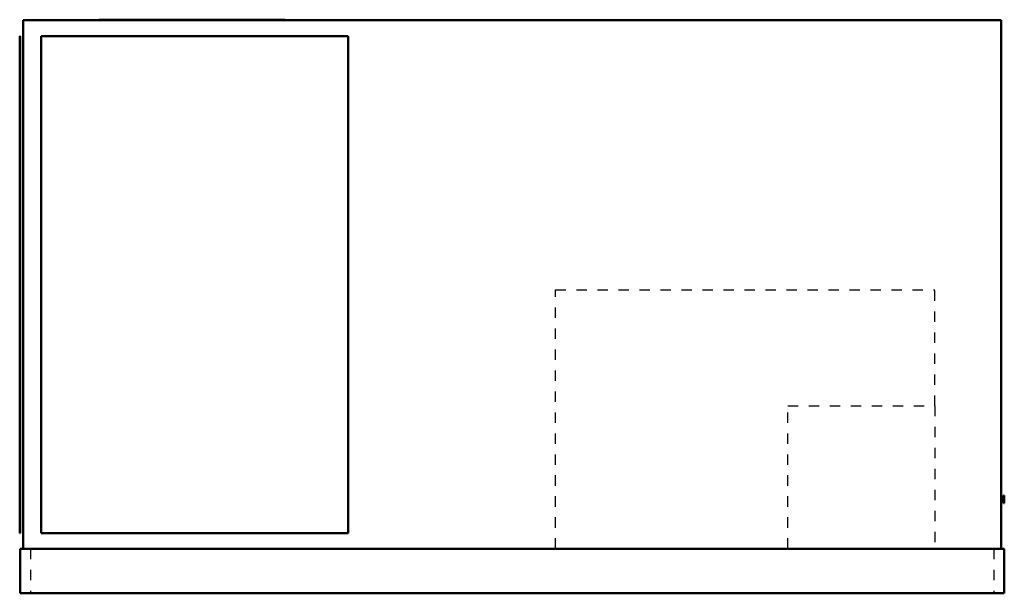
# Model space of a CAD drawing. Header units: inches. Extents: x -46.9 to 46.9, y 0 to 54.7.
import ezdxf

# ---------------------------------------------------------------- set-up
doc = ezdxf.new("R2010")
doc.units = ezdxf.units.IN
doc.header["$MEASUREMENT"] = 0
doc.linetypes.add('Dashed', pattern=[2, 1, -1])
doc.layers.add('AM_0', color=7, linetype='Continuous', lineweight=50)
doc.layers.add('AM_9', color=6, linetype='Dashed', lineweight=25)

# ---------------------------------------------------------------- blocks, each defined once
blk = doc.blocks.new('1_DSG0904DL00001S_PART13_0_in_DSG0904DL00001S_0')
at = {"layer": 'AM_0'}
for p, q in [((-46.5625, 4.25), (-46.5625, 54.625)), ((-46.5625, 54.625), (46.5625, 54.625)), ((46.5625, 54.625), (46.5625, 4.25))]:
    blk.add_line(p, q, dxfattribs=at)
blk = doc.blocks.new('2_DSG0904DL00001S_PART12_0_in_DSG0904DL00001S_0')
at = {"layer": 'AM_0'}
for p, q in [((-46.90625, 5.75), (-46.90625, 53.125)), ((-46.875, 53.125), (-46.90625, 53.125)), ((-46.875, 53.125), (-46.875, 5.75)), ((-46.90625, 5.75), (-46.875, 5.75))]:
    blk.add_line(p, q, dxfattribs=at)
blk = doc.blocks.new('3_DSG0904DL00001S_PART10_0_in_DSG0904DL00001S_0')
at = {"layer": 'AM_0'}
for points in [[(-41.375, 54.625), (-41.375, 54.625), (-41.374, 54.626), (-41.372, 54.627), (-41.322, 54.631), (-41.164, 54.637), (-40.901, 54.643), (-40.538, 54.649), (-40.014, 54.655), (-39.375, 54.661), (-38.626, 54.666), (-37.778, 54.671), (-36.841, 54.676), (-35.825, 54.679), (-34.101, 54.684), (-32.266, 54.687), (-30.375, 54.688)], [(-30.375, 54.688), (-28.928, 54.687), (-27.506, 54.685), (-26.134, 54.683), (-24.835, 54.679), (-23.633, 54.674), (-22.566, 54.669), (-21.631, 54.663), (-20.842, 54.656), (-20.212, 54.649), (-19.849, 54.643), (-19.586, 54.637), (-19.428, 54.631), (-19.378, 54.627), (-19.376, 54.626), (-19.375, 54.625), (-19.375, 54.625)]]:
    blk.add_lwpolyline(points, dxfattribs=at)
blk = doc.blocks.new('4_DSG0904DL00001S_PART9_0_in_DSG0904DL00001S_0')
at = {"layer": 'AM_9'}
for p, q in [((26.25, 17.875), (40.25, 17.875)), ((26.25, 4.25), (26.25, 17.875)), ((40.25, 17.875), (40.25, 4.25))]:
    blk.add_line(p, q, dxfattribs=at)
blk = doc.blocks.new('5_DSG0904DL00001S_PART8_0_in_DSG0904DL00001S_0')
at = {"layer": 'AM_9'}
for p, q in [((4.125, 28.9375), (40.25, 28.9375)), ((4.125, 4.25), (4.125, 28.9375)), ((40.25, 17.875), (40.25, 28.9375))]:
    blk.add_line(p, q, dxfattribs=at)
blk = doc.blocks.new('6_DSG0904DL00001S_PART7_0_in_DSG0904DL00001S_0')
at = {"layer": 'AM_0'}
for p, q in [((-46.875, 4.25), (46.875, 4.25)), ((-46.875, 4.25), (-46.875, 0)), ((46.875, 4.25), (46.875, 0)), ((46.875, 0), (-46.875, 0))]:
    blk.add_line(p, q, dxfattribs=at)
at = {"layer": 'AM_9'}
for p, q in [((-45.875, 4.25), (-45.875, 0)), ((45.875, 4.25), (45.875, 0))]:
    blk.add_line(p, q, dxfattribs=at)
blk = doc.blocks.new('7_DSG0904DL00001S_PART6_0_in_DSG0904DL00001S_0')
at = {"layer": 'AM_0'}
for p, q in [((46.8125, 8.585), (46.8125, 9.335)), ((46.875, 9.335), (46.8125, 9.335)), ((46.8125, 8.585), (46.875, 8.585)), ((46.875, 9.335), (46.875, 8.585))]:
    blk.add_line(p, q, dxfattribs=at)
blk = doc.blocks.new('8_DSG0904DL00001S_PART5_0_in_DSG0904DL00001S_0')
at = {"layer": 'AM_9'}
for p, q in [((26.8125, 4.3125), (27.5625, 4.3125)), ((26.8125, 4.3125), (26.8125, 4.25)), ((27.5625, 4.25), (27.5625, 4.3125))]:
    blk.add_line(p, q, dxfattribs=at)
blk = doc.blocks.new('9_DSG0904DL00001S_PART4_0_in_DSG0904DL00001S_0')
at = {"layer": 'AM_9'}
for p, q in [((-15.5, 4.3125), (-15, 4.3125)), ((-15.5, 4.3125), (-15.5, 4.25)), ((-15, 4.25), (-15, 4.3125))]:
    blk.add_line(p, q, dxfattribs=at)
blk = doc.blocks.new('10_DSG0904DL00001S_PART2_0_in_DSG0904DL00001S_0')
at = {"layer": 'AM_0'}
for points in [[(-30.375, 54.656), (-31.822, 54.656), (-33.244, 54.655), (-34.616, 54.654), (-35.915, 54.652), (-37.117, 54.65), (-38.184, 54.647), (-39.119, 54.644), (-39.908, 54.641), (-40.538, 54.637), (-40.901, 54.634), (-41.164, 54.631), (-41.322, 54.628), (-41.372, 54.626), (-41.374, 54.625), (-41.375, 54.625), (-41.375, 54.625), (-41.375, 54.625)], [(-19.375, 54.625), (-19.375, 54.625), (-19.375, 54.625), (-19.376, 54.626), (-19.378, 54.626), (-19.428, 54.628), (-19.586, 54.631), (-19.849, 54.634), (-20.212, 54.637), (-20.736, 54.64), (-21.375, 54.643), (-22.124, 54.646), (-22.972, 54.648), (-23.909, 54.65), (-24.925, 54.652), (-26.649, 54.654), (-28.484, 54.656), (-30.375, 54.656)]]:
    blk.add_lwpolyline(points, dxfattribs=at)
blk = doc.blocks.new('11_DSG0904DL00001S_PART1_0_in_DSG0904DL00001S_0')
at = {"layer": 'AM_0'}
for p, q in [((-44.875, 53.125), (-44.875, 5.75)), ((-15.625, 53.125), (-44.875, 53.125)), ((-15.625, 5.75), (-15.625, 53.125)), ((-44.875, 5.75), (-15.625, 5.75))]:
    blk.add_line(p, q, dxfattribs=at)

msp = doc.modelspace()

# ---------------------------------------------------------------- block references
for name in ['1_DSG0904DL00001S_PART13_0_in_DSG0904DL00001S_0', '3_DSG0904DL00001S_PART10_0_in_DSG0904DL00001S_0', '10_DSG0904DL00001S_PART2_0_in_DSG0904DL00001S_0', '2_DSG0904DL00001S_PART12_0_in_DSG0904DL00001S_0', '11_DSG0904DL00001S_PART1_0_in_DSG0904DL00001S_0', '5_DSG0904DL00001S_PART8_0_in_DSG0904DL00001S_0', '4_DSG0904DL00001S_PART9_0_in_DSG0904DL00001S_0', '7_DSG0904DL00001S_PART6_0_in_DSG0904DL00001S_0', '6_DSG0904DL00001S_PART7_0_in_DSG0904DL00001S_0', '9_DSG0904DL00001S_PART4_0_in_DSG0904DL00001S_0', '8_DSG0904DL00001S_PART5_0_in_DSG0904DL00001S_0']:
    msp.add_blockref(name, (0, 0))

doc.saveas('drawing.dxf')
